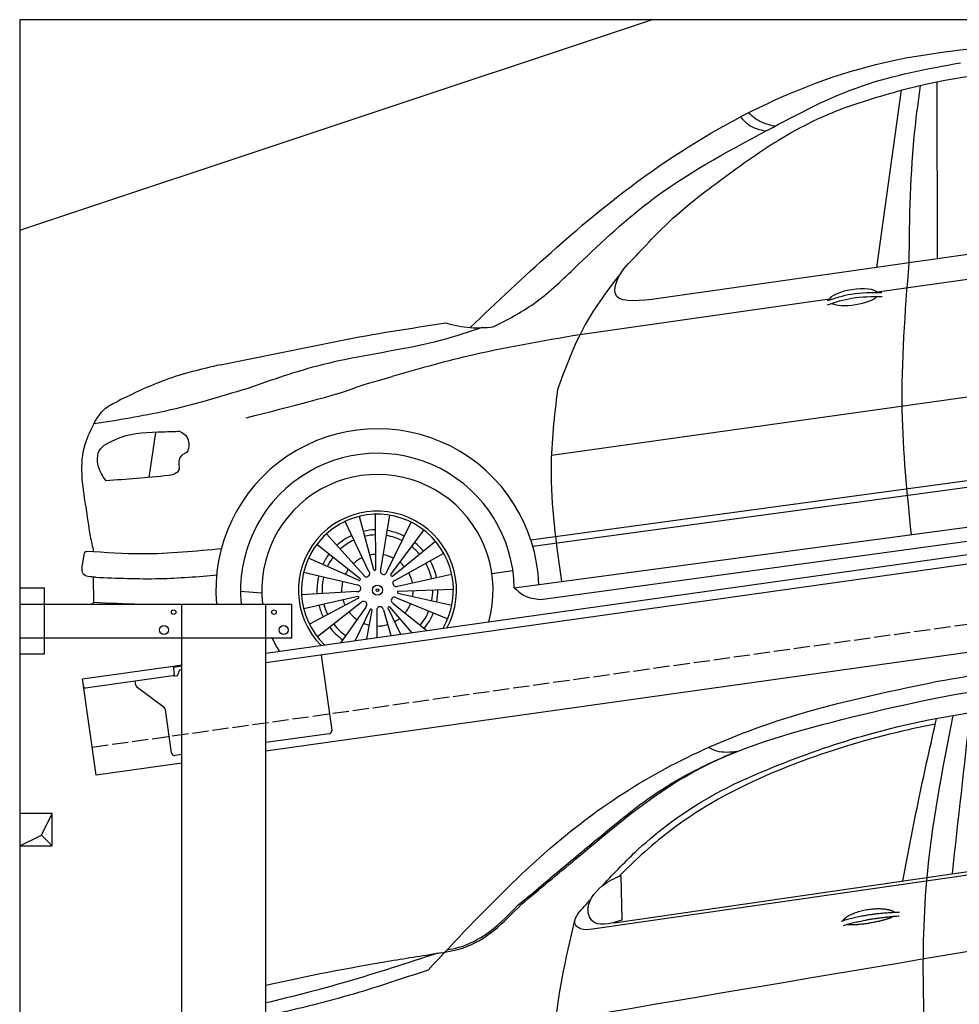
# Model space of a CAD drawing. Extents: x 524 to 6324, y 115 to 5740.
# Tile 2 of 3: x 524 to 3424, y 2701 to 5740. Entities that reach past the tile are written whole.
import ezdxf

# ---------------------------------------------------------------- set-up
doc = ezdxf.new("R2010")
doc.units = 0
doc.header["$LTSCALE"] = 10
doc.header["$MEASUREMENT"] = 0
doc.linetypes.add('GEN3', pattern=[6.25, 5, -1.25])
doc.layers.get('0').update_dxf_attribs({"linetype": 'CONTINUOUS'})
for name, color, linetype in [('3', 6, 'GEN3'), ('BREAKTHROUGH', 1, 'CONTINUOUS'), ('CAR', 1, 'CONTINUOUS')]:
    doc.layers.add(name, color=color, linetype=linetype)
doc.layers.add('AM_0', color=7, linetype='CONTINUOUS', lineweight=30)

# ---------------------------------------------------------------- blocks, each defined once
blk = doc.blocks.new('Car 175  EG')
at = {"layer": 'CAR'}
for p, q in [((15837.3, 2188.3), (17534.5, 2433.4)), ((15904.4, 2206.8), (17534.5, 2444.4)), ((15925.3, 2353.7), (15928.4, 2215.5)), ((15904.4, 2206.8), (15903.1, 2208.3))]:
    blk.add_line(p, q, dxfattribs=at)
for points, degree, knots in [([(16902.4, 2952.8), (17016.6, 2972.7), (17226.3, 3009.3), (17438, 3029.4), (17534.5, 3037.6)], 3, [0, 0, 0, 0, 347.738814, 638.059887, 638.059887, 638.059887, 638.059887]), ([(15618.2, 2264.7), (15674.3, 2311.2), (15844.4, 2452.1), (16141.1, 2707.5), (16615.8, 2842.2), (17080.9, 2943.8), (17393.7, 2966.3), (17534.5, 2975.9)], 3, [0, 0, 0, 0, 218.844855, 663.888154, 1156.086056, 1672.421782, 2095.069104, 2095.069104, 2095.069104, 2095.069104]), ([(15870.3, 2323.5), (15905.1, 2361.8), (16002.8, 2464), (16183.7, 2597.6), (16428.6, 2705), (16716.3, 2804.6), (17034, 2867.2), (17259.6, 2884.4), (17358.3, 2891.9)], 3, [117.352309, 117.352309, 117.352309, 117.352309, 272.540859, 541.806129, 784.156862, 1072.446581, 1454.195977, 1751.061842, 1751.061842, 1751.061842, 1751.061842]), ([(16895.9, 2820.7), (16868.2, 2815.3), (16735.5, 2787.6), (16485.8, 2714.9), (16203.2, 2589.4), (16018.5, 2448.5), (15942, 2373.8), (15919.7, 2351.2)], 3, [511.867426, 511.867426, 511.867426, 511.867426, 596.429185, 918.958376, 1290.506038, 1516.177085, 1611.41328, 1611.41328, 1611.41328, 1611.41328]), ([(16611.3, 2214.3), (16614.7, 2222.5), (16638.9, 2239.9), (16692.8, 2256.8), (16739.6, 2253.7), (16764.7, 2244.8), (16770, 2240.2), (16770.2, 2240)], 5, [0.0314681, 0.0314681, 0.0314681, 0.0314681, 0.0314681, 0.0314681, 0.300106, 0.500106, 0.5095952, 0.5095952, 0.5095952, 0.5095952, 0.5095952, 0.5095952]), ([(16766.9, 2227.5), (16763.5, 2225.2), (16746.7, 2217), (16713.5, 2208.3), (16667.2, 2200.5), (16635.8, 2199.7), (16622.5, 2202.2)], 5, [0.6133618, 0.6133618, 0.6133618, 0.6133618, 0.6133618, 0.6133618, 0.700106, 0.9252293, 0.9252293, 0.9252293, 0.9252293, 0.9252293, 0.9252293]), ([(14829.8, 2014.5), (14956.7, 2044), (15138.7, 2078.7), (15321.3, 2107.4), (15375.3, 2115.9)], 3, [321.085946, 321.085946, 321.085946, 321.085946, 711.926076, 875.841352, 875.841352, 875.841352, 875.841352]), ([(15358.8, 2113.3), (15266.1, 2083), (15091.4, 2025.8), (14913.6, 1980.1), (14829.8, 1960.2)], 3, [0, 0, 0, 0, 292.649702, 551.118371, 551.118371, 551.118371, 551.118371]), ([(15330.2, 2061.6), (15248.5, 2034.3), (15083.8, 1979.1), (14915.2, 1938.3), (14829.8, 1919.8)], 3, [0, 0, 0, 0, 258.392711, 520.699184, 520.699184, 520.699184, 520.699184])]:
    blk.add_open_spline(points, degree=degree, knots=knots, dxfattribs=at)
for points in [[(15330.2, 2061.6), (15870.1, 2565), (16411.1, 2831.7), (16902.4, 2952.8)], [(16795.5, 2336.7), (16845.9, 2593.7), (16899.9, 2838.4)], [(16949.8, 2847.4), (16868.6, 2337.3), (16877.6, 1585.9)], [(16948.4, 2359), (17003.8, 2856)], [(15853.5, 2466.7), (15976.5, 2566.2), (16064.6, 2627.3), (16166.6, 2684), (16222.7, 2710.7), (16281, 2735.6)], [(16285, 2736), (16221.4, 2737.4), (16195.8, 2748.8)], [(15606.8, 2261.4), (15654.2, 2299.9), (15721.4, 2357), (15853.5, 2466.7)], [(15928.4, 2215.5), (15834.5, 2215.9), (15824.8, 2238.4), (15868, 2321.6), (15925.3, 2353.7)], [(15375.3, 2115.9), (15436.3, 2129.2), (15618.2, 2264.7)], [(15388.5, 2123.8), (15425.2, 2131.7), (15475.3, 2152.2), (15520.3, 2180.5), (15606.8, 2261.4)], [(15792.7, 2235.3), (15782.6, 2206.6), (15786.7, 2198.8)], [(15782.1, 2215.5), (15719.4, 1855.1), (15749.4, 1418.3)], [(15786.7, 2198.8), (15801.1, 2190.3), (15837.3, 2188.3)]]:
    blk.add_spline(points, degree=3, dxfattribs=at)
for points, degree in [([(15792.7, 2235.3), (15806.1, 2250.8), (15819.6, 2266.3), (15833.2, 2281.7)], 3), ([(15824, 2248.4), (15824.2, 2249), (15824.5, 2249.6), (15824.8, 2250.2)], 3), ([(16605.4, 2212.3), (16678.6, 2237), (16785.1, 2240.6)], 2), ([(16611.9, 2199.1), (16683.9, 2221.3), (16784.3, 2228.9)], 2), ([(15344.8, 1838.9), (16073.8, 1963.9), (16802.9, 2088.9), (17534.5, 2207.8)], 3)]:
    blk.add_open_spline(points, degree=degree, dxfattribs=at)
blk = doc.blocks.new('L_Car_OG')
at = {"layer": 'CAR'}
for p, q in [((3727, 11327.8), (3725.3, 11873.3)), ((3539.8, 11301.3), (3615.2, 11849.4)), ((4686, 11463.9), (2844.5, 11202.6)), ((4375, 11343.6), (3540.9, 11224.6)), ((3393.6, 11203.6), (2622.8, 11093.6)), ((1513.2, 11000.8), (1879.4, 11074.5)), ((2535, 10722.1), (4291.9, 10968.2)), ((1313.5, 10791.3), (1292.5, 10652.8)), ((4205.5, 10695.2), (2471.9, 10459)), ((4205.6, 10674.5), (2477.9, 10439.3)), ((2420.4, 10312.5), (4294.7, 10563.3)), ((1971.8, 10362.8), (1898.5, 10517.2)), ((1986.5, 10367.4), (1942.7, 10532.8)), ((1992.6, 10368.3), (1991.9, 10539.3)), ((2008, 10367.7), (2036, 10536.3)), ((2027, 10361.5), (2102, 10515.1)), ((2039.7, 10352.9), (2141.6, 10490.2)), ((2501.1, 10275.9), (4228.5, 10513.1)), ((1955.1, 10351.9), (1840.8, 10478.9)), ((2044.1, 10348.7), (2177.4, 10455.8)), ((1945.1, 10340.2), (1811, 10446.3)), ((1941.9, 10334.9), (1785.4, 10403.7)), ((2053.3, 10336.3), (2202.6, 10419.5)), ((2416.2, 10365.1), (2351.5, 10355.8)), ((1122.4, 10267.5), (1121.2, 10344.9)), ((1936.4, 10320.6), (1770, 10359.5)), ((2060.3, 10317.6), (2227.1, 10354.6)), ((2061.5, 10302.2), (2232.4, 10308.1)), ((1641, 10295.8), (1575.5, 10300.7)), ((1934.6, 10300.7), (1764, 10290.5)), ((1937.4, 10285.5), (1770.9, 10246.9)), ((1939.6, 10279.8), (1788.2, 10200.3)), ((2057, 10281.2), (2215.1, 10216.4)), ((2061, 10296.1), (2227.8, 10258.7)), ((1947.3, 10266.5), (1813.1, 10160.7)), ((1961.8, 10252.7), (1884.9, 10143.5)), ((1975.4, 10245.5), (1929.7, 10149.8)), ((1981.2, 10243.6), (1964.1, 10154.6)), ((2016.3, 10244), (2039.3, 10165.2)), ((2030.4, 10250.2), (2069.6, 10169.4)), ((2035.5, 10253.6), (2103.4, 10174.2)), ((2046.7, 10264.1), (2150, 10180.7)), ((1996.5, 10241.4), (1996, 10159.1))]:
    blk.add_line(p, q, dxfattribs=at)
for radius in [15.5, 4.32, 4.32, 4.32, 4.32]:
    blk.add_circle((1998, 10304.9), radius, dxfattribs=at)
for centre, radius, start, end in [((1997.9, 10304.8), 498.5, 2.0502, 184.9184), ((1998, 10304.9), 422.5, 1.0269, 185.8256), ((1998, 10304.9), 357.1, 344.1967, 186.8959), ((1998, 10304.9), 244, 331.7868, 224.2132), ((1998, 10304.9), 234.5, 330.065, 225.935), ((1998, 10304.9), 186.6, 91.8074, 103.3395), ((1998, 10304.9), 186.6, 63.5965, 80.7014), ((1998, 10304.9), 186.6, 115.025, 132.13), ((1998, 10304.9), 170.9, 114.9923, 132.1433), ((1998, 10304.9), 170.9, 91.9535, 103.2015), ((1998, 10304.9), 170.9, 63.5637, 80.7147), ((1998, 10304.9), 170.9, 40.5249, 51.7729), ((1998, 10304.9), 186.6, 40.3789, 51.9109), ((1998, 10304.9), 186.6, 143.236, 154.7681), ((1998, 10304.9), 170.9, 143.3821, 154.63), ((1998, 10304.9), 110.7, 114.7807, 132.2293), ((1998, 10304.9), 110.7, 92.8981, 102.3089), ((1998, 10304.9), 110.7, 63.3522, 80.8007), ((1998, 10304.9), 186.6, 12.1679, 29.2729), ((1998, 10304.9), 110.7, 144.3267, 153.7375), ((1989.3, 10369.6), 3.53, 217.2811, 338.036), ((2017.1, 10363.5), 10.1, 155.0157, 348.8725), ((1998, 10304.9), 110.7, 41.4696, 50.8803), ((1998, 10304.9), 170.9, 12.1352, 29.2862), ((1998, 10304.9), 186.6, 166.4536, 183.5586), ((1998, 10304.9), 170.9, 166.4209, 183.5719), ((1942, 10338.4), 3.53, 268.7097, 29.4646), ((1964.1, 10356.3), 10.1, 206.4442, 40.301), ((2043.1, 10352), 3.53, 165.8525, 286.6074), ((2055.7, 10326.5), 10.1, 103.5871, 297.4439), ((1998, 10304.9), 110.7, 11.9236, 29.3721), ((1998, 10304.9), 110.7, 166.2093, 183.6578), ((1936.7, 10310.5), 10.1, 257.8728, 91.7296), ((1998, 10304.9), 110.7, 350.041, 359.4517), ((1998, 10304.9), 170.9, 349.0964, 0.3443), ((1998, 10304.9), 186.6, 348.9503, 0.4824), ((1998, 10304.9), 110.7, 195.7553, 205.166), ((1936.9, 10282.1), 3.53, 320.1382, 80.8931), ((2050.8, 10273.3), 10.1, 52.1585, 246.0153), ((2063, 10299), 3.53, 114.424, 235.1788), ((1998, 10304.9), 186.6, 194.6646, 206.1966), ((1998, 10304.9), 170.9, 194.8106, 206.0586), ((1955.4, 10260.5), 10.1, 309.3014, 143.1582), ((1977.8, 10242.9), 3.53, 11.5668, 132.3217), ((2006.2, 10243.9), 10.1, 0.73, 194.5867), ((2033.9, 10250.4), 3.53, 62.9954, 183.7503), ((1998, 10304.9), 110.7, 320.495, 337.9435), ((1998, 10304.9), 110.7, 217.6379, 235.0864), ((1998, 10304.9), 110.7, 298.6124, 308.0232), ((1998, 10304.9), 170.9, 320.7066, 337.8576), ((1998, 10304.9), 186.6, 320.7393, 337.8443), ((1998, 10304.9), 186.6, 217.8822, 234.9872), ((1998, 10304.9), 170.9, 217.8495, 235.0004), ((1998, 10304.9), 110.7, 247.1839, 256.5946), ((1998, 10304.9), 110.7, 269.0664, 286.515), ((1998, 10304.9), 357.1, 204.4606, 211.8033)]:
    blk.add_arc(centre, radius, start, end, dxfattribs=at)
for start_param, end_param in [(3.301598, 6.200586), (0.414691, 2.782634)]:
    blk.add_ellipse((3468, 11209.4), major_axis=(-75.2, -10.6), ratio=0.31079, start_param=start_param, end_param=end_param, dxfattribs=at)
for points in [[(2284.5, 11115.6), (2797.9, 11564), (3589.8, 11939.8), (3906.8, 11984.9)], [(2355.6, 11117.6), (2480.2, 11189.1), (2602.8, 11295.8), (2834.3, 11502), (3199.8, 11723.8), (3494.8, 11861.7), (3797.3, 11932.7)], [(4345.1, 11869.1), (4116.5, 11899.9), (3629.8, 11851.3), (3524.8, 11821.5)], [(3639.1, 11315.3), (3657.4, 11730.8), (3674.4, 11862.3)], [(3524.8, 11821.5), (3425.5, 11787.8), (3357.7, 11759.7)], [(3195.4, 11721.5), (3148.8, 11737.6), (3119.2, 11765.6)], [(3223.9, 11736.7), (3172.2, 11755.3), (3143.1, 11778)], [(2844.5, 11202.6), (2731.6, 11223.1), (2736.5, 11258.2), (2788.1, 11328.5)], [(3646.1, 10476.5), (3617.9, 10859.5), (3639.1, 11315.3)], [(2749, 11283.6), (2639.2, 11124.7), (2553.3, 10923)], [(3386.1, 11198.6), (3460.6, 11218.9), (3554.5, 11223.5)], [(3387.5, 11186.1), (3462.1, 11206.4), (3555.9, 11211)], [(2209.1, 11129.8), (2284.5, 11115.6), (2355.6, 11117.6)], [(2321.3, 11115.3), (2195.9, 11076.8), (1827.3, 11000.6), (1594.8, 10926.6)], [(2622.8, 11093.6), (2273.4, 11026.2), (2043.5, 10964.9)], [(1513.2, 11000.8), (1342.5, 10953.5), (1197.5, 10888.6)], [(1594.8, 10926.6), (1343.7, 10857.7), (1123.7, 10817.9)], [(2553.3, 10923), (2533.9, 10683), (2566.1, 10332)], [(1125.8, 10824.1), (1154.5, 10862.4), (1197.5, 10888.6)], [(1098.1, 10564.6), (1095.7, 10754.7), (1125.8, 10824.1)], [(1388.6, 10794.5), (1336.6, 10792.9), (1206.1, 10776.3), (1153.9, 10751.5)], [(1388.6, 10794.5), (1405.8, 10783.4), (1408.3, 10730.4), (1396.9, 10723.5)], [(1160.8, 10642.9), (1139.7, 10677.6), (1143.9, 10741.8), (1153.9, 10751.5)], [(1396.9, 10723.5), (1393.2, 10720.5), (1386.2, 10678.2)], [(1386.2, 10678.2), (1378.1, 10666.9), (1353.5, 10659.2), (1160.8, 10642.9)], [(1098.1, 10564.6), (1111.6, 10471.9), (1121.9, 10423.3)], [(1093.8, 10418.9), (1096.3, 10423.9), (1100.2, 10424.8)], [(1518.9, 10433), (1273.1, 10416.8), (1100.2, 10424.8)], [(1128.1, 10344.9), (1089.5, 10355.9), (1089.7, 10394.9), (1093.8, 10418.9)], [(1128.1, 10344.9), (1325.1, 10340.8), (1504.5, 10352)], [(2420.4, 10312.5), (2451.3, 10288.4), (2501.1, 10275.9)]]:
    blk.add_spline(points, degree=3, dxfattribs=at)
for points, knots in [([(2788.1, 11328.5), (2830.7, 11374.3), (2913, 11463), (3072.8, 11582.8), (3216.2, 11687.5), (3321.5, 11742.3), (3357.6, 11760)], [0, 0, 0, 0, 187.420285, 361.941448, 597.881233, 718.447764, 718.447764, 718.447764, 718.447764]), ([(1593.3, 10837.2), (1731.9, 10872.3), (1887.9, 10911.7), (1946.5, 10936.9), (2043.5, 10964.9)], [0, 0, 0, 0, 427.271882, 481.262133, 481.262133, 481.262133, 481.262133])]:
    blk.add_open_spline(points, degree=3, knots=knots, dxfattribs=at)
for points in [[(1879.4, 11074.5), (1990.2, 11096.8), (2099.7, 11113.3), (2209.1, 11129.8)], [(1122.4, 10267.5), (1120.3, 10265.7), (1118.3, 10263.9), (1116.3, 10262)], [(1122.4, 10267.5), (1170, 10265.3), (1217.6, 10263.2), (1265.1, 10262)]]:
    blk.add_open_spline(points, degree=3, dxfattribs=at)

msp = doc.modelspace()

# ---------------------------------------------------------------- linework, layer by layer
for p, q in [((5824.1, 5740), (524.1, 5740)), ((524.1, 5740), (524.1, 290)), ((524.1, 5090), (2474.1, 5740)), ((1284.1, 3785.2), (3762.9, 4133.6)), ((3770.1, 4104.3), (1284.1, 3754.9)), ((524.1, 3986.2), (599.1, 3986.2)), ((599.1, 3986.2), (599.1, 3781.2)), ((524.1, 3936.2), (1364.1, 3936.2)), ((1024.1, 2266.2), (1024.1, 3936.2)), ((1284.1, 296.2), (1284.1, 3936.2)), ((1364.1, 3831.2), (1364.1, 3936.2)), ((3988.8, 3862.4), (1284.1, 3482.2)), ((1364.1, 3831.2), (524.1, 3831.2)), ((599.1, 3781.2), (524.1, 3781.2)), ((1454.8, 3778.9), (1487.4, 3547.2)), ((717.8, 3705.6), (997.6, 3744.9)), ((997.6, 3744.9), (1024.1, 3748.6)), ((997.6, 3744.9), (1001.1, 3720.2)), ((1024.1, 3744.6), (998.2, 3741)), ((996.8, 3714.5), (727, 3676.6)), ((1004.4, 3714.6), (1009.3, 3715.3)), ((1013.6, 3720.9), (1013.5, 3721.9)), ((1022, 3733.2), (1024.1, 3733.5)), ((759.6, 3408.5), (717.8, 3705.6)), ((882.1, 3686.4), (880.5, 3698.2)), ((969.7, 3616.7), (886, 3679.8)), ((992.3, 3477.6), (973.6, 3610.1)), ((1478.9, 3535.9), (1284.1, 3508.5)), ((1024.1, 3471.9), (1003.5, 3469.1)), ((1024.1, 3445.7), (759.6, 3408.5))]:
    msp.add_line(p, q)
for centre, radius in [((999.1, 3911.2), 7), ((1309.1, 3911.2), 7), ((969.1, 3856.2), 14), ((1339.1, 3856.2), 14)]:
    msp.add_circle(centre, radius)
for centre, radius, start, end in [((996.1, 3719.5), 5, 278, 8), ((1003.7, 3719.5), 5, 221.2367, 278), ((1008.6, 3720.2), 5, 278, 8), ((1023.4, 3723.3), 10, 98, 188), ((726.3, 3681.5), 5, 188, 278), ((892, 3687.8), 10, 188, 233), ((963.7, 3608.7), 10, 8, 53), ((1477.5, 3545.8), 10, 278, 8), ((1002.2, 3479), 10, 188, 278)]:
    msp.add_arc(centre, radius, start, end)
at = {"layer": '3'}
msp.add_line((747.5, 3494.7), (5754.9, 4198.4), dxfattribs=at)
at = {"layer": 'BREAKTHROUGH'}
for p, q in [((591.5, 3223), (624.1, 3290)), ((524.1, 3190), (591.5, 3223)), ((591.2, 3222.8), (624.1, 3190))]:
    msp.add_line(p, q, dxfattribs=at)
msp.add_lwpolyline([(624.1, 3290), (524.1, 3290), (524.1, 3190), (624.1, 3190)], close=True, dxfattribs=at)

# ---------------------------------------------------------------- block references
at = {"layer": 'AM_0'}
for name, p in [('L_Car_OG', (-369.8, -6325.8)), ('Car 175  EG', (-13545.7, 745.1))]:
    msp.add_blockref(name, p, dxfattribs=at)

doc.saveas('drawing.dxf')
